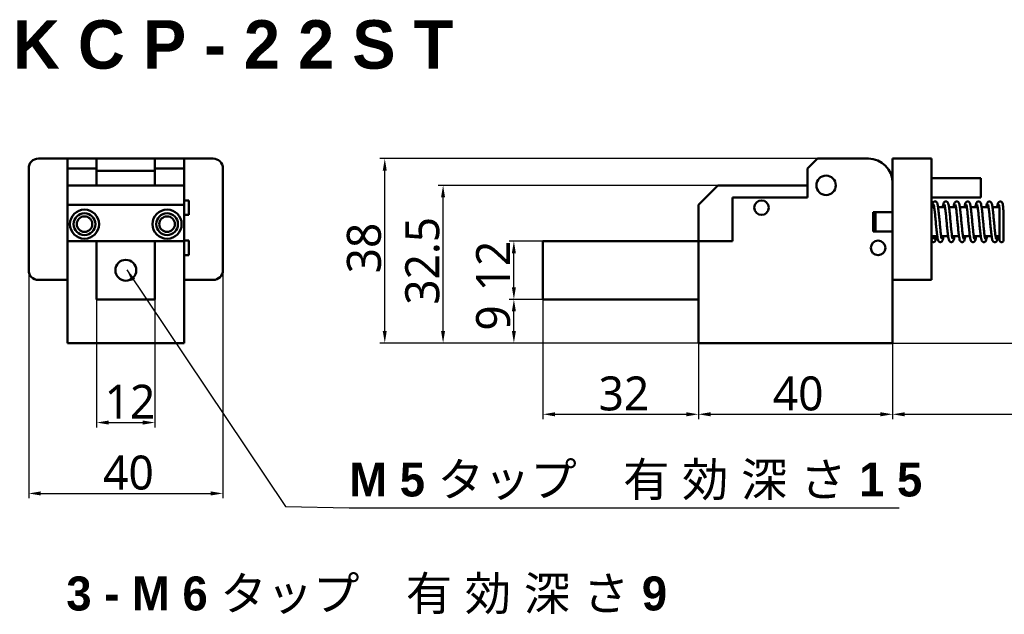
# Model space of a CAD drawing. Header units: millimetres. Extents: x 9 to 400, y 8 to 282.
# Tile 3 of 22: x 39 to 241, y 159 to 282. Entities that reach past the tile are written whole.
import ezdxf

# ---------------------------------------------------------------- set-up
doc = ezdxf.new("R2010")
doc.units = ezdxf.units.MM
for name, color, linetype, lineweight in [('Dimension (ISO)', 7, 'Continuous', 25), ('Symbol (ISO)', 7, 'Continuous', 25), ('Visible (ISO)', 7, 'Continuous', 50)]:
    doc.layers.add(name, color=color, linetype=linetype, lineweight=lineweight)
doc.styles.add('Note Text (JIS)', font='Yu Gothic.ttf')
doc.dimstyles.new('Default (JIS)', dxfattribs={"dimtxt": 7, "dimasz": 2.5, "dimexe": 1, "dimexo": 0, "dimgap": 0.8, "dimtad": 1, "dimrnd": 1e-08, "dimdsep": 46, "dimtxsty": 'Note Text (JIS)', "dimcen": 0.09, "dimdle": 10, "dimclrd": 256, "dimclre": 256, "dimclrt": 256, "dimadec": 0, "dimazin": 2, "dimtfac": 0.714286, "dimtmove": 0, "dimatfit": 3, "dimfxl": 1, "dimtolj": 1, "dimtzin": 0, "dimlwd": -1, "dimlwe": -1, "dimarcsym": 0})
doc.dimstyles.new('Default (JIS)$7', dxfattribs={"dimtxt": 7, "dimasz": 2.5, "dimexe": 1, "dimexo": 0, "dimgap": 0.8, "dimtad": 1, "dimrnd": 1e-08, "dimdsep": 46, "dimtxsty": 'Note Text (JIS)', "dimcen": 0.09, "dimdle": 10, "dimclrd": 256, "dimclre": 256, "dimclrt": 256, "dimadec": 0, "dimazin": 2, "dimtfac": 0.714286, "dimtmove": 0, "dimatfit": 3, "dimfxl": 1, "dimtolj": 1, "dimtzin": 0, "dimlwd": -1, "dimlwe": -1, "dimarcsym": 0})

# ---------------------------------------------------------------- blocks, each defined once
blk = doc.blocks.new('*D3')
at = {"layer": 'Defpoints', "color": 0}
for p in [(140.5, 224.18), (146.49, 224.18), (178.49, 215.18)]:
    blk.add_point(p, dxfattribs=at)
at = {"layer": 'Dimension (ISO)'}
for p, q in [((146.49, 224.18), (139.5, 224.18)), ((140.5, 217.68), (140.5, 221.68)), ((178.49, 215.18), (139.5, 215.18))]:
    blk.add_line(p, q, dxfattribs=at)
for points in [[(140.08, 221.68), (140.91, 221.68), (140.5, 224.18)], [(140.08, 217.68), (140.91, 217.68), (140.5, 215.18)]]:
    blk.add_solid(points, dxfattribs=at)
at = {"layer": 'Dimension (ISO)', "insert": (132.7, 217.74), "char_height": 7, "attachment_point": 1, "rotation": 90, "style": 'Note Text (JIS)'}
blk.add_mtext('\\A1;9', dxfattribs=at)
blk = doc.blocks.new('*D4')
at = {"layer": 'Defpoints', "color": 0}
for p in [(146.49, 224.18), (178.49, 215.18), (178.49, 200.49)]:
    blk.add_point(p, dxfattribs=at)
at = {"layer": 'Dimension (ISO)'}
for p, q in [((146.49, 224.18), (146.49, 199.49)), ((178.49, 215.18), (178.49, 199.49)), ((148.99, 200.49), (175.99, 200.49))]:
    blk.add_line(p, q, dxfattribs=at)
for points in [[(148.99, 200.91), (148.99, 200.07), (146.49, 200.49)], [(175.99, 200.91), (175.99, 200.07), (178.49, 200.49)]]:
    blk.add_solid(points, dxfattribs=at)
at = {"layer": 'Dimension (ISO)', "insert": (157.94, 208.29), "char_height": 7, "attachment_point": 1, "style": 'Note Text (JIS)'}
blk.add_mtext('\\A1;32', dxfattribs=at)
blk = doc.blocks.new('*D5')
at = {"layer": 'Defpoints', "color": 0}
for p in [(178.49, 215.18), (218.49, 215.18), (218.49, 200.49)]:
    blk.add_point(p, dxfattribs=at)
at = {"layer": 'Dimension (ISO)'}
for p, q in [((178.49, 215.18), (178.49, 199.49)), ((218.49, 215.18), (218.49, 199.49)), ((180.99, 200.49), (215.99, 200.49))]:
    blk.add_line(p, q, dxfattribs=at)
for points in [[(180.99, 200.91), (180.99, 200.07), (178.49, 200.49)], [(215.99, 200.91), (215.99, 200.07), (218.49, 200.49)]]:
    blk.add_solid(points, dxfattribs=at)
at = {"layer": 'Dimension (ISO)', "insert": (193.83, 208.29), "char_height": 7, "attachment_point": 1, "style": 'Note Text (JIS)'}
blk.add_mtext('\\A1;40', dxfattribs=at)
blk = doc.blocks.new('*D6')
at = {"layer": 'Defpoints', "color": 0}
for p in [(291.74, 237.03), (218.49, 215.18), (291.74, 200.49)]:
    blk.add_point(p, dxfattribs=at)
at = {"layer": 'Dimension (ISO)'}
for p, q in [((291.74, 237.03), (291.74, 199.49)), ((218.49, 215.18), (218.49, 199.49)), ((220.99, 200.49), (289.24, 200.49))]:
    blk.add_line(p, q, dxfattribs=at)
for points in [[(220.99, 200.91), (220.99, 200.07), (218.49, 200.49)], [(289.24, 200.91), (289.24, 200.07), (291.74, 200.49)]]:
    blk.add_solid(points, dxfattribs=at)
at = {"layer": 'Dimension (ISO)', "insert": (245.55, 210.32), "char_height": 7, "attachment_point": 1, "style": 'Note Text (JIS)'}
blk.add_mtext('\\A1; \\f游ゴシック|b0|i0;\\H7.0000;(73)', dxfattribs=at)
blk = doc.blocks.new('*D10')
at = {"layer": 'Defpoints', "color": 0}
for p in [(140.5, 236.18), (146.49, 236.18), (146.49, 224.18)]:
    blk.add_point(p, dxfattribs=at)
at = {"layer": 'Dimension (ISO)'}
for p, q in [((146.49, 236.18), (139.5, 236.18)), ((140.5, 226.68), (140.5, 233.68)), ((146.49, 224.18), (139.5, 224.18))]:
    blk.add_line(p, q, dxfattribs=at)
for points in [[(140.08, 233.68), (140.91, 233.68), (140.5, 236.18)], [(140.08, 226.68), (140.91, 226.68), (140.5, 224.18)]]:
    blk.add_solid(points, dxfattribs=at)
at = {"layer": 'Dimension (ISO)', "insert": (132.7, 225.83), "char_height": 7, "attachment_point": 1, "rotation": 90, "style": 'Note Text (JIS)'}
blk.add_mtext('\\A1;12', dxfattribs=at)
blk = doc.blocks.new('*D11')
at = {"layer": 'Defpoints', "color": 0}
for p in [(113.91, 253.18), (202.99, 253.18), (178.49, 215.18)]:
    blk.add_point(p, dxfattribs=at)
at = {"layer": 'Dimension (ISO)'}
for p, q in [((202.99, 253.18), (112.91, 253.18)), ((113.91, 217.68), (113.91, 250.68)), ((178.49, 215.18), (112.91, 215.18))]:
    blk.add_line(p, q, dxfattribs=at)
for points in [[(113.49, 250.68), (114.32, 250.68), (113.91, 253.18)], [(113.49, 217.68), (114.32, 217.68), (113.91, 215.18)]]:
    blk.add_solid(points, dxfattribs=at)
at = {"layer": 'Dimension (ISO)', "insert": (106.11, 229.54), "char_height": 7, "attachment_point": 1, "rotation": 90, "style": 'Note Text (JIS)'}
blk.add_mtext('\\A1;38', dxfattribs=at)
blk = doc.blocks.new('*D12')
at = {"layer": 'Defpoints', "color": 0}
for p in [(125.92, 247.68), (182.49, 247.68), (178.49, 215.18)]:
    blk.add_point(p, dxfattribs=at)
at = {"layer": 'Dimension (ISO)'}
for p, q in [((182.49, 247.68), (124.92, 247.68)), ((125.92, 217.68), (125.92, 245.18)), ((178.49, 215.18), (124.92, 215.18))]:
    blk.add_line(p, q, dxfattribs=at)
for points in [[(125.5, 245.18), (126.33, 245.18), (125.92, 247.68)], [(125.5, 217.68), (126.33, 217.68), (125.92, 215.18)]]:
    blk.add_solid(points, dxfattribs=at)
at = {"layer": 'Dimension (ISO)', "insert": (118.12, 223.08), "char_height": 7, "attachment_point": 1, "rotation": 90, "style": 'Note Text (JIS)'}
blk.add_mtext('\\A1;32.5', dxfattribs=at)
blk = doc.blocks.new('*D17')
at = {"layer": 'Defpoints', "color": 0}
for p in [(40.58, 230.18), (80.58, 230.18), (80.58, 184.18)]:
    blk.add_point(p, dxfattribs=at)
at = {"layer": 'Dimension (ISO)'}
for p, q in [((40.58, 230.18), (40.58, 183.18)), ((80.58, 230.18), (80.58, 183.18)), ((43.08, 184.18), (78.08, 184.18))]:
    blk.add_line(p, q, dxfattribs=at)
for points in [[(43.08, 184.6), (43.08, 183.76), (40.58, 184.18)], [(78.08, 184.6), (78.08, 183.76), (80.58, 184.18)]]:
    blk.add_solid(points, dxfattribs=at)
at = {"layer": 'Dimension (ISO)', "insert": (55.92, 191.98), "char_height": 7, "attachment_point": 1, "style": 'Note Text (JIS)'}
blk.add_mtext('\\A1;40', dxfattribs=at)
blk = doc.blocks.new('*D18')
at = {"layer": 'Defpoints', "color": 0}
for p in [(54.58, 224.18), (66.58, 224.18), (66.58, 198.79)]:
    blk.add_point(p, dxfattribs=at)
at = {"layer": 'Dimension (ISO)'}
for p, q in [((54.58, 224.18), (54.58, 197.79)), ((66.58, 224.18), (66.58, 197.79)), ((57.08, 198.79), (64.08, 198.79))]:
    blk.add_line(p, q, dxfattribs=at)
for points in [[(57.08, 199.21), (57.08, 198.37), (54.58, 198.79)], [(64.08, 199.21), (64.08, 198.37), (66.58, 198.79)]]:
    blk.add_solid(points, dxfattribs=at)
at = {"layer": 'Dimension (ISO)', "insert": (56.23, 206.59), "char_height": 7, "attachment_point": 1, "style": 'Note Text (JIS)'}
blk.add_mtext('\\A1;12', dxfattribs=at)
blk = doc.blocks.new('*D19')
at = {"layer": 'Defpoints', "color": 0}
for p in [(285.39, 251.01), (313.39, 251.01), (218.49, 215.18)]:
    blk.add_point(p, dxfattribs=at)
at = {"layer": 'Dimension (ISO)'}
for p, q in [((285.39, 251.01), (314.39, 251.01)), ((313.39, 217.68), (313.39, 248.51)), ((218.49, 215.18), (314.39, 215.18))]:
    blk.add_line(p, q, dxfattribs=at)
for points in [[(312.98, 248.51), (313.81, 248.51), (313.39, 251.01)], [(312.98, 217.68), (313.81, 217.68), (313.39, 215.18)]]:
    blk.add_solid(points, dxfattribs=at)
at = {"layer": 'Dimension (ISO)', "insert": (303.56, 223.53), "char_height": 7, "attachment_point": 1, "rotation": 90, "style": 'Note Text (JIS)'}
blk.add_mtext('\\A1; \\f游ゴシック|b0|i0;\\H7.0000;(36)', dxfattribs=at)

msp = doc.modelspace()

# ---------------------------------------------------------------- linework, layer by layer
at = {"layer": 'Visible (ISO)'}
for p, q in [((48.58, 253.18), (42.58, 253.18)), ((54.58, 253.18), (48.58, 253.18)), ((48.58, 253.18), (48.58, 251.18)), ((54.58, 251.18), (54.58, 253.18)), ((66.58, 253.18), (54.58, 253.18)), ((66.58, 253.18), (66.58, 251.18)), ((72.58, 253.18), (66.58, 253.18)), ((72.58, 251.18), (72.58, 253.18)), ((78.58, 253.18), (72.58, 253.18)), ((200.99, 251.18), (202.99, 253.18)), ((202.99, 253.18), (213.49, 253.18)), ((218.49, 251.18), (218.49, 253.18)), ((226.49, 253.18), (218.49, 253.18)), ((226.49, 253.18), (226.49, 251.18)), ((40.58, 230.18), (40.58, 251.18)), ((48.58, 251.18), (54.58, 251.18)), ((48.58, 247.68), (48.58, 251.18)), ((54.58, 251.18), (54.58, 247.68)), ((66.58, 250.68), (54.58, 250.68)), ((66.58, 247.68), (66.58, 251.18)), ((66.58, 251.18), (72.58, 251.18)), ((72.58, 251.18), (72.58, 247.68)), ((80.58, 251.18), (80.58, 230.18)), ((200.99, 251.18), (200.99, 245.18)), ((218.49, 251.18), (218.49, 230.18)), ((226.49, 251.18), (226.49, 230.18)), ((72.58, 247.68), (48.58, 247.68)), ((48.58, 247.68), (48.58, 243.68)), ((72.58, 243.68), (72.58, 247.68)), ((178.49, 243.68), (182.49, 247.68)), ((182.49, 247.68), (200.99, 247.68)), ((200.99, 247.68), (200.99, 245.18)), ((218.49, 249.18), (218.389, 249.18)), ((236.683, 249.18), (226.49, 249.18)), ((236.683, 245.18), (236.683, 249.18)), ((48.58, 243.68), (72.58, 243.68)), ((48.58, 243.68), (48.58, 236.18)), ((72.58, 244.58), (73.58, 244.58)), ((72.58, 236.18), (72.58, 243.68)), ((73.58, 244.58), (73.58, 241.58)), ((178.49, 236.18), (178.49, 243.68)), ((185.49, 245.18), (185.49, 236.18)), ((200.99, 245.18), (185.49, 245.18)), ((185.49, 245.18), (185.49, 236.18)), ((200.99, 245.18), (185.49, 245.18)), ((236.683, 245.18), (226.49, 245.18)), ((72.58, 241.58), (73.58, 241.58)), ((214.49, 238.18), (214.49, 242.18)), ((214.49, 242.18), (218.49, 242.18)), ((214.49, 241.68), (214.99, 242.18)), ((214.99, 242.18), (214.99, 238.18)), ((226.49, 243.18), (227.048, 243.18)), ((227.857, 243.18), (229.287, 243.18)), ((230.096, 243.18), (231.526, 243.18)), ((232.336, 243.18), (233.766, 243.18)), ((234.575, 243.18), (236.005, 243.18)), ((236.814, 243.18), (238.244, 243.18)), ((239.053, 243.18), (240.455, 243.18)), ((241.258, 243.18), (241.49, 243.18)), ((214.49, 238.68), (214.99, 238.18)), ((218.49, 238.18), (214.49, 238.18)), ((54.58, 236.18), (48.58, 236.18)), ((48.58, 215.18), (48.58, 236.18)), ((48.58, 236.18), (54.58, 236.18)), ((54.58, 236.18), (66.58, 236.18)), ((54.58, 236.18), (54.58, 224.18)), ((72.58, 236.18), (66.58, 236.18)), ((66.58, 236.18), (72.58, 236.18)), ((66.58, 224.18), (66.58, 236.18)), ((72.58, 236.28), (73.58, 236.28)), ((72.58, 215.18), (72.58, 236.18)), ((73.58, 236.28), (73.58, 233.28)), ((146.491, 236.18), (178.49, 236.18)), ((146.491, 224.18), (146.491, 236.18)), ((185.49, 236.18), (178.49, 236.18)), ((178.49, 215.18), (178.49, 236.18)), ((185.49, 236.18), (178.49, 236.18)), ((226.49, 237.18), (227.684, 237.18)), ((228.493, 237.18), (229.923, 237.18)), ((230.732, 237.18), (232.162, 237.18)), ((232.971, 237.18), (234.401, 237.18)), ((235.211, 237.18), (236.641, 237.18)), ((237.45, 237.18), (238.88, 237.18)), ((239.689, 237.18), (240.523, 237.18)), ((241.323, 237.18), (241.49, 237.18)), ((72.58, 233.28), (73.58, 233.28)), ((218.49, 228.18), (218.49, 230.18)), ((226.49, 230.18), (226.49, 228.18)), ((42.58, 228.18), (48.58, 228.18)), ((72.58, 228.18), (78.58, 228.18)), ((218.49, 228.18), (218.49, 215.18)), ((218.49, 228.18), (226.49, 228.18)), ((218.491, 228.18), (218.491, 224.18)), ((54.58, 224.18), (66.58, 224.18)), ((178.49, 224.18), (146.491, 224.18)), ((218.491, 224.18), (218.49, 224.18)), ((48.58, 215.18), (72.58, 215.18)), ((218.49, 215.18), (178.49, 215.18))]:
    msp.add_line(p, q, dxfattribs=at)
for centre, radius in [((204.79, 247.68), 2), ((191.49, 243.08), 1.5), ((52.08, 239.68), 3), ((52.08, 239.68), 2.25), ((69.08, 239.68), 3), ((69.08, 239.68), 2.25), ((52.08, 239.68), 1.6), ((69.08, 239.68), 1.6), ((215.49, 234.78), 1.5), ((60.58, 230.18), 2.15)]:
    msp.add_circle(centre, radius, dxfattribs=at)
for centre, radius, start, end in [((42.58, 251.18), 2, 90, 180), ((78.58, 251.18), 2, 0, 90), ((213.49, 248.18), 5, 0, 90), ((42.58, 230.18), 2, 180, 270), ((78.58, 230.18), 2, 270, 0)]:
    msp.add_arc(centre, radius, start, end, dxfattribs=at)
for points, knots in [([(226.612, 243.18), (226.637, 243.454), (226.668, 243.677), (226.734, 243.95), (226.759, 244.033), (226.833, 244.167), (226.861, 244.21), (226.936, 244.285), (226.977, 244.316), (227.055, 244.354), (227.086, 244.365), (227.178, 244.386), (227.24, 244.388), (227.355, 244.367), (227.408, 244.344), (227.497, 244.289), (227.532, 244.255), (227.592, 244.186), (227.614, 244.15), (227.67, 244.047), (227.692, 243.983), (227.771, 243.72), (227.817, 243.463), (227.911, 242.801), (227.959, 242.388), (228.044, 241.556), (228.084, 241.138), (228.161, 240.302), (228.2, 239.873), (228.276, 239.06), (228.314, 238.664), (228.389, 237.957), (228.427, 237.635), (228.501, 237.114), (228.538, 236.902), (228.585, 236.708), (228.599, 236.662), (228.61, 236.632), (228.613, 236.628), (228.613, 236.628)], [0.9877134, 0.9877134, 0.9877134, 0.9877134, 1.1157841, 1.1157841, 1.1894054, 1.1894054, 1.2210115, 1.2210115, 1.2441342, 1.2441342, 1.2575465, 1.2575465, 1.280653, 1.280653, 1.3032911, 1.3032911, 1.3270243, 1.3270243, 1.3553128, 1.3553128, 1.4115959, 1.4115959, 1.5625636, 1.5625636, 1.7148368, 1.7148368, 1.8430109, 1.8430109, 1.9687562, 1.9687562, 2.0930426, 2.0930426, 2.2159224, 2.2159224, 2.3360954, 2.3360954, 2.3901249, 2.3901249, 2.4109186, 2.4109186, 2.4109186, 2.4109186]), ([(228.963, 237.18), (228.94, 237.022), (228.916, 236.881), (228.846, 236.534), (228.82, 236.384), (228.694, 236.179), (228.665, 236.139), (228.59, 236.072), (228.552, 236.044), (228.451, 235.997), (228.382, 235.981), (228.256, 235.983), (228.197, 235.997), (228.098, 236.04), (228.057, 236.068), (227.987, 236.132), (227.959, 236.167), (227.904, 236.251), (227.883, 236.298), (227.816, 236.467), (227.784, 236.602), (227.722, 236.927), (227.693, 237.105), (227.622, 237.621), (227.579, 238.001), (227.497, 238.793), (227.458, 239.212), (227.38, 240.048), (227.342, 240.477), (227.266, 241.291), (227.227, 241.687), (227.152, 242.396), (227.114, 242.719), (227.041, 243.244), (227.003, 243.458), (226.956, 243.654), (226.942, 243.701), (226.93, 243.733), (226.927, 243.739), (226.927, 243.739)], [14.3787628, 14.3787628, 14.3787628, 14.3787628, 14.4524168, 14.4524168, 14.5871979, 14.5871979, 14.6172021, 14.6172021, 14.6378666, 14.6378666, 14.6641542, 14.6641542, 14.6867082, 14.6867082, 14.7088554, 14.7088554, 14.7343668, 14.7343668, 14.7743229, 14.7743229, 14.8771849, 14.8771849, 14.9670735, 14.9670735, 15.1063122, 15.1063122, 15.2348006, 15.2348006, 15.3605458, 15.3605458, 15.4848541, 15.4848541, 15.6077683, 15.6077683, 15.7280106, 15.7280106, 15.782185, 15.782185, 15.80429, 15.80429, 15.80429, 15.80429]), ([(228.816, 243.18), (228.838, 243.324), (228.86, 243.455), (228.926, 243.798), (228.956, 243.952), (229.069, 244.157), (229.098, 244.202), (229.177, 244.28), (229.22, 244.313), (229.302, 244.351), (229.334, 244.363), (229.425, 244.382), (229.487, 244.383), (229.601, 244.359), (229.654, 244.336), (229.742, 244.28), (229.777, 244.246), (229.835, 244.176), (229.857, 244.14), (229.913, 244.035), (229.936, 243.968), (230.016, 243.694), (230.062, 243.427), (230.157, 242.75), (230.203, 242.338), (230.288, 241.509), (230.328, 241.09), (230.405, 240.253), (230.444, 239.825), (230.52, 239.014), (230.558, 238.62), (230.633, 237.918), (230.671, 237.599), (230.745, 237.086), (230.782, 236.878), (230.828, 236.692), (230.842, 236.65), (230.851, 236.626), (230.853, 236.623), (230.853, 236.623)], [3.4341682, 3.4341682, 3.4341682, 3.4341682, 3.5013053, 3.5013053, 3.6351695, 3.6351695, 3.6689619, 3.6689619, 3.6935416, 3.6935416, 3.7069355, 3.7069355, 3.7299528, 3.7299528, 3.7526851, 3.7526851, 3.7764707, 3.7764707, 3.8050561, 3.8050561, 3.8636663, 3.8636663, 4.0176995, 4.0176995, 4.1677066, 4.1677066, 4.2957594, 4.2957594, 4.4214787, 4.4214787, 4.5457387, 4.5457387, 4.6685478, 4.6685478, 4.7885373, 4.7885373, 4.8421344, 4.8421344, 4.8592937, 4.8592937, 4.8592937, 4.8592937]), ([(231.204, 237.18), (231.18, 237.02), (231.156, 236.877), (231.086, 236.529), (231.06, 236.379), (230.934, 236.175), (230.905, 236.135), (230.83, 236.067), (230.792, 236.039), (230.691, 235.992), (230.622, 235.976), (230.496, 235.978), (230.437, 235.992), (230.338, 236.035), (230.297, 236.064), (230.227, 236.127), (230.199, 236.162), (230.144, 236.246), (230.123, 236.293), (230.056, 236.462), (230.024, 236.597), (229.962, 236.922), (229.933, 237.1), (229.862, 237.616), (229.819, 237.996), (229.737, 238.788), (229.698, 239.207), (229.62, 240.043), (229.582, 240.472), (229.506, 241.286), (229.467, 241.683), (229.392, 242.391), (229.354, 242.715), (229.281, 243.239), (229.243, 243.453), (229.196, 243.65), (229.182, 243.696), (229.17, 243.728), (229.167, 243.734), (229.167, 243.734)], [11.928953, 11.928953, 11.928953, 11.928953, 12.0033739, 12.0033739, 12.1381551, 12.1381551, 12.168159, 12.168159, 12.1888233, 12.1888233, 12.215111, 12.215111, 12.237665, 12.237665, 12.2598122, 12.2598122, 12.2853237, 12.2853237, 12.3252799, 12.3252799, 12.4281427, 12.4281427, 12.5180308, 12.5180308, 12.65727, 12.65727, 12.7857582, 12.7857582, 12.9115031, 12.9115031, 13.0358125, 13.0358125, 13.1587254, 13.1587254, 13.2789666, 13.2789666, 13.3331477, 13.3331477, 13.3552375, 13.3552375, 13.3552375, 13.3552375]), ([(231.057, 243.18), (231.079, 243.323), (231.1, 243.453), (231.167, 243.795), (231.197, 243.949), (231.31, 244.154), (231.339, 244.199), (231.418, 244.276), (231.46, 244.309), (231.541, 244.346), (231.573, 244.358), (231.664, 244.377), (231.727, 244.378), (231.841, 244.355), (231.893, 244.332), (231.981, 244.275), (232.016, 244.241), (232.075, 244.172), (232.097, 244.136), (232.153, 244.03), (232.175, 243.964), (232.255, 243.691), (232.302, 243.424), (232.396, 242.748), (232.443, 242.336), (232.528, 241.506), (232.568, 241.087), (232.645, 240.251), (232.683, 239.823), (232.759, 239.011), (232.798, 238.617), (232.873, 237.915), (232.911, 237.596), (232.984, 237.082), (233.022, 236.874), (233.068, 236.688), (233.081, 236.645), (233.091, 236.621), (233.093, 236.618), (233.093, 236.618)], [5.8833174, 5.8833174, 5.8833174, 5.8833174, 5.950174, 5.950174, 6.0840916, 6.0840916, 6.1175546, 6.1175546, 6.1418935, 6.1418935, 6.1552724, 6.1552724, 6.1782895, 6.1782895, 6.201017, 6.201017, 6.2247956, 6.2247956, 6.2533597, 6.2533597, 6.3118273, 6.3118273, 6.465678, 6.465678, 6.615816, 6.615816, 6.743876, 6.743876, 6.8695965, 6.8695965, 6.9938582, 6.9938582, 7.1166714, 7.1166714, 7.2366723, 7.2366723, 7.2902973, 7.2902973, 7.3076783, 7.3076783, 7.3076783, 7.3076783]), ([(233.445, 237.18), (233.421, 237.017), (233.396, 236.872), (233.326, 236.522), (233.3, 236.373), (233.173, 236.168), (233.144, 236.129), (233.07, 236.061), (233.032, 236.034), (232.931, 235.987), (232.862, 235.971), (232.736, 235.973), (232.677, 235.987), (232.578, 236.03), (232.537, 236.059), (232.467, 236.122), (232.439, 236.157), (232.384, 236.241), (232.362, 236.288), (232.296, 236.457), (232.264, 236.592), (232.202, 236.917), (232.173, 237.095), (232.102, 237.612), (232.059, 237.991), (231.977, 238.784), (231.938, 239.202), (231.86, 240.038), (231.822, 240.467), (231.746, 241.281), (231.707, 241.678), (231.632, 242.387), (231.594, 242.71), (231.521, 243.234), (231.483, 243.448), (231.436, 243.645), (231.422, 243.691), (231.41, 243.723), (231.407, 243.729), (231.407, 243.729)], [9.4791448, 9.4791448, 9.4791448, 9.4791448, 9.5546689, 9.5546689, 9.6894926, 9.6894926, 9.7192783, 9.7192783, 9.7397858, 9.7397858, 9.7660691, 9.7660691, 9.7886237, 9.7886237, 9.8107708, 9.8107708, 9.8362831, 9.8362831, 9.8762411, 9.8762411, 9.9791144, 9.9791144, 10.0690005, 10.0690005, 10.2082372, 10.2082372, 10.3367251, 10.3367251, 10.4624699, 10.4624699, 10.5867792, 10.5867792, 10.709692, 10.709692, 10.8299328, 10.8299328, 10.8841129, 10.8841129, 10.9061941, 10.9061941, 10.9061941, 10.9061941]), ([(233.298, 243.18), (233.319, 243.321), (233.341, 243.449), (233.407, 243.79), (233.437, 243.944), (233.55, 244.149), (233.579, 244.194), (233.658, 244.271), (233.7, 244.304), (233.781, 244.342), (233.813, 244.353), (233.905, 244.372), (233.967, 244.373), (234.081, 244.35), (234.134, 244.326), (234.222, 244.27), (234.257, 244.236), (234.315, 244.166), (234.337, 244.13), (234.393, 244.024), (234.416, 243.957), (234.496, 243.684), (234.542, 243.417), (234.637, 242.74), (234.683, 242.33), (234.768, 241.501), (234.808, 241.082), (234.885, 240.245), (234.924, 239.816), (235, 239.004), (235.038, 238.609), (235.113, 237.907), (235.151, 237.588), (235.225, 237.074), (235.262, 236.867), (235.308, 236.682), (235.322, 236.639), (235.331, 236.616), (235.333, 236.613), (235.333, 236.613)], [8.3324706, 8.3324706, 8.3324706, 8.3324706, 8.3985252, 8.3985252, 8.5324482, 8.5324482, 8.5659293, 8.5659293, 8.5903077, 8.5903077, 8.6037016, 8.6037016, 8.6267418, 8.6267418, 8.6494966, 8.6494966, 8.6733034, 8.6733034, 8.7019131, 8.7019131, 8.7606035, 8.7606035, 8.9144418, 8.9144418, 9.064237, 9.064237, 9.1923402, 9.1923402, 9.3181936, 9.3181936, 9.4425979, 9.4425979, 9.565503, 9.565503, 9.6856197, 9.6856197, 9.7392334, 9.7392334, 9.7559127, 9.7559127, 9.7559127, 9.7559127]), ([(235.686, 237.18), (235.661, 237.016), (235.636, 236.87), (235.566, 236.519), (235.54, 236.369), (235.414, 236.164), (235.385, 236.125), (235.31, 236.057), (235.272, 236.029), (235.171, 235.982), (235.102, 235.966), (234.975, 235.968), (234.916, 235.982), (234.817, 236.025), (234.776, 236.054), (234.706, 236.118), (234.678, 236.153), (234.623, 236.238), (234.602, 236.285), (234.535, 236.456), (234.503, 236.593), (234.44, 236.92), (234.412, 237.099), (234.341, 237.616), (234.298, 237.994), (234.217, 238.785), (234.177, 239.203), (234.1, 240.039), (234.061, 240.468), (233.985, 241.283), (233.947, 241.68), (233.871, 242.389), (233.833, 242.711), (233.76, 243.235), (233.722, 243.447), (233.675, 243.643), (233.661, 243.688), (233.65, 243.719), (233.647, 243.724), (233.647, 243.724)], [7.0293647, 7.0293647, 7.0293647, 7.0293647, 7.105315, 7.105315, 7.240135, 7.240135, 7.2701233, 7.2701233, 7.290825, 7.290825, 7.3171861, 7.3171861, 7.3397987, 7.3397987, 7.3619952, 7.3619952, 7.3876233, 7.3876233, 7.4277957, 7.4277957, 7.5316187, 7.5316187, 7.6213169, 7.6213169, 7.7599034, 7.7599034, 7.8882014, 7.8882014, 8.0141074, 8.0141074, 8.13859, 8.13859, 8.2615555, 8.2615555, 8.3819542, 8.3819542, 8.4360524, 8.4360524, 8.4571054, 8.4571054, 8.4571054, 8.4571054]), ([(235.539, 243.18), (235.56, 243.321), (235.581, 243.449), (235.648, 243.789), (235.677, 243.942), (235.792, 244.147), (235.821, 244.191), (235.899, 244.267), (235.941, 244.299), (236.05, 244.35), (236.123, 244.367), (236.248, 244.363), (236.303, 244.349), (236.402, 244.307), (236.446, 244.276), (236.517, 244.211), (236.543, 244.176), (236.596, 244.095), (236.617, 244.049), (236.686, 243.874), (236.719, 243.73), (236.783, 243.39), (236.811, 243.21), (236.882, 242.691), (236.925, 242.31), (237.006, 241.516), (237.046, 241.096), (237.123, 240.259), (237.162, 239.831), (237.238, 239.019), (237.276, 238.624), (237.351, 237.92), (237.389, 237.599), (237.463, 237.082), (237.5, 236.872), (237.546, 236.683), (237.56, 236.639), (237.571, 236.612), (237.573, 236.608), (237.573, 236.608)], [10.7815898, 10.7815898, 10.7815898, 10.7815898, 10.8477009, 10.8477009, 10.9817038, 10.9817038, 11.0146292, 11.0146292, 11.0385857, 11.0385857, 11.0656194, 11.0656194, 11.0871622, 11.0871622, 11.1101577, 11.1101577, 11.1357958, 11.1357958, 11.1746612, 11.1746612, 11.2832575, 11.2832575, 11.3723917, 11.3723917, 11.5109189, 11.5109189, 11.6393269, 11.6393269, 11.7650464, 11.7650464, 11.8893202, 11.8893202, 12.0121626, 12.0121626, 12.132241, 12.132241, 12.186045, 12.186045, 12.204959, 12.204959, 12.204959, 12.204959]), ([(237.926, 237.18), (237.902, 237.017), (237.877, 236.871), (237.808, 236.52), (237.781, 236.369), (237.657, 236.164), (237.628, 236.123), (237.553, 236.054), (237.513, 236.025), (237.411, 235.977), (237.342, 235.961), (237.216, 235.963), (237.156, 235.977), (237.058, 236.02), (237.016, 236.049), (236.947, 236.112), (236.919, 236.147), (236.864, 236.231), (236.842, 236.278), (236.776, 236.448), (236.744, 236.583), (236.682, 236.908), (236.653, 237.086), (236.582, 237.602), (236.539, 237.982), (236.457, 238.774), (236.418, 239.193), (236.34, 240.029), (236.302, 240.458), (236.226, 241.272), (236.187, 241.668), (236.112, 242.377), (236.074, 242.7), (236.001, 243.225), (235.963, 243.438), (235.916, 243.635), (235.902, 243.681), (235.89, 243.713), (235.887, 243.719), (235.887, 243.719)], [4.5795618, 4.5795618, 4.5795618, 4.5795618, 4.6549518, 4.6549518, 4.7895673, 4.7895673, 4.8204302, 4.8204302, 4.8417204, 4.8417204, 4.8680223, 4.8680223, 4.890575, 4.890575, 4.9127223, 4.9127223, 4.9382394, 4.9382394, 4.9782094, 4.9782094, 5.0811483, 5.0811483, 5.1710211, 5.1710211, 5.3102423, 5.3102423, 5.4387286, 5.4387286, 5.564473, 5.564473, 5.6887818, 5.6887818, 5.8116936, 5.8116936, 5.9319316, 5.9319316, 5.9861058, 5.9861058, 6.0081343, 6.0081343, 6.0081343, 6.0081343]), ([(237.779, 243.18), (237.8, 243.317), (237.821, 243.441), (237.887, 243.779), (237.916, 243.933), (238.03, 244.138), (238.059, 244.183), (238.137, 244.261), (238.18, 244.294), (238.261, 244.332), (238.293, 244.343), (238.385, 244.362), (238.447, 244.363), (238.561, 244.34), (238.614, 244.317), (238.701, 244.26), (238.737, 244.226), (238.795, 244.157), (238.817, 244.121), (238.873, 244.015), (238.896, 243.948), (238.975, 243.675), (239.022, 243.408), (239.117, 242.732), (239.163, 242.32), (239.248, 241.49), (239.288, 241.071), (239.365, 240.235), (239.404, 239.807), (239.48, 238.995), (239.518, 238.601), (239.593, 237.899), (239.631, 237.58), (239.704, 237.067), (239.742, 236.859), (239.788, 236.673), (239.802, 236.63), (239.811, 236.606), (239.813, 236.603), (239.813, 236.603)], [13.2312924, 13.2312924, 13.2312924, 13.2312924, 13.2955911, 13.2955911, 13.4294818, 13.4294818, 13.463111, 13.463111, 13.4875707, 13.4875707, 13.5009573, 13.5009573, 13.5239745, 13.5239745, 13.5467043, 13.5467043, 13.5704864, 13.5704864, 13.5990611, 13.5990611, 13.6575993, 13.6575993, 13.8115405, 13.8115405, 13.9616135, 13.9616135, 14.0896699, 14.0896699, 14.2153899, 14.2153899, 14.3396507, 14.3396507, 14.4624619, 14.4624619, 14.5824572, 14.5824572, 14.6360683, 14.6360683, 14.6533395, 14.6533395, 14.6533395, 14.6533395]), ([(240.167, 237.18), (240.142, 237.012), (240.117, 236.862), (240.046, 236.509), (240.02, 236.36), (239.902, 236.167), (239.883, 236.141), (239.831, 236.081), (239.792, 236.046), (239.687, 235.985), (239.616, 235.961), (239.485, 235.955), (239.424, 235.965), (239.32, 236.003), (239.275, 236.03), (239.203, 236.09), (239.174, 236.124), (239.117, 236.203), (239.095, 236.247), (239.034, 236.389), (239.006, 236.491), (238.948, 236.754), (238.919, 236.917), (238.846, 237.408), (238.8, 237.786), (238.716, 238.574), (238.677, 238.988), (238.599, 239.82), (238.56, 240.249), (238.484, 241.072), (238.446, 241.476), (238.37, 242.208), (238.332, 242.546), (238.258, 243.106), (238.221, 243.339), (238.171, 243.573), (238.155, 243.632), (238.135, 243.697), (238.127, 243.714), (238.127, 243.714)], [2.1298018, 2.1298018, 2.1298018, 2.1298018, 2.2072451, 2.2072451, 2.3420219, 2.3420219, 2.3622368, 2.3622368, 2.3870275, 2.3870275, 2.415164, 2.415164, 2.4379967, 2.4379967, 2.4600696, 2.4600696, 2.4841601, 2.4841601, 2.5207874, 2.5207874, 2.6041747, 2.6041747, 2.6947686, 2.6947686, 2.8399704, 2.8399704, 2.9692068, 2.9692068, 3.0951265, 3.0951265, 3.2196285, 3.2196285, 3.3429034, 3.3429034, 3.4639663, 3.4639663, 3.5197541, 3.5197541, 3.5591323, 3.5591323, 3.5591323, 3.5591323]), ([(240.02, 243.18), (240.041, 243.316), (240.061, 243.438), (240.127, 243.775), (240.157, 243.929), (240.27, 244.134), (240.299, 244.179), (240.377, 244.256), (240.42, 244.289), (240.531, 244.341), (240.604, 244.357), (240.73, 244.353), (240.786, 244.339), (240.885, 244.295), (240.928, 244.265), (240.999, 244.198), (241.026, 244.163), (241.078, 244.08), (241.099, 244.033), (241.163, 243.859), (241.191, 243.719), (241.239, 243.389), (241.257, 243.212), (241.296, 242.694), (241.312, 242.311), (241.329, 241.512), (241.331, 241.092), (241.331, 240.253), (241.329, 239.822), (241.327, 239.007), (241.327, 238.611), (241.325, 237.897), (241.324, 237.57), (241.323, 237.027), (241.323, 236.803), (241.322, 236.487), (241.322, 236.39), (241.322, 236.359), (241.322, 236.356), (241.322, 236.354), (241.322, 236.354), (241.322, 236.353), (241.322, 236.353), (241.322, 236.353)], [15.6804497, 15.6804497, 15.6804497, 15.6804497, 15.7442031, 15.7442031, 15.8781174, 15.8781174, 15.9115925, 15.9115925, 15.9359925, 15.9359925, 15.9631615, 15.9631615, 15.9848663, 15.9848663, 16.0077874, 16.0077874, 16.0333836, 16.0333836, 16.0721018, 16.0721018, 16.1764209, 16.1764209, 16.2647641, 16.2647641, 16.404836, 16.404836, 16.5333042, 16.5333042, 16.6590184, 16.6590184, 16.7827022, 16.7827022, 16.9062199, 16.9062199, 17.0296809, 17.0296809, 17.1532127, 17.1532127, 17.1684684, 17.1684684, 17.1741884, 17.1741884, 17.178227, 17.178227, 17.178227, 17.178227]), ([(240.522, 236.355), (240.522, 236.355), (240.522, 236.355), (240.522, 236.355), (240.522, 236.355), (240.522, 236.355), (240.522, 236.356), (240.522, 236.36), (240.522, 236.366), (240.522, 236.403), (240.522, 236.459), (240.522, 236.669), (240.523, 236.866), (240.524, 237.363), (240.524, 237.668), (240.526, 238.348), (240.527, 238.731), (240.529, 239.524), (240.53, 239.944), (240.531, 240.766), (240.531, 241.179), (240.521, 241.937), (240.512, 242.293), (240.482, 242.898), (240.46, 243.158), (240.424, 243.444), (240.411, 243.522), (240.387, 243.638), (240.376, 243.68), (240.366, 243.71), (240.363, 243.715), (240.363, 243.715)], [0.0008767, 0.0008767, 0.0008767, 0.0008767, 0.001668, 0.001668, 0.0045986, 0.0045986, 0.0133908, 0.0133908, 0.0397809, 0.0397809, 0.119324, 0.119324, 0.2441308, 0.2441308, 0.3676508, 0.3676508, 0.4912556, 0.4912556, 0.6147258, 0.6147258, 0.7381886, 0.7381886, 0.8600002, 0.8600002, 0.9791088, 0.9791088, 1.0354061, 1.0354061, 1.086157, 1.086157, 1.1081209, 1.1081209, 1.1081209, 1.1081209]), ([(226.922, 236.785), (226.925, 236.785), (226.927, 236.785), (226.982, 236.784), (227.033, 236.772), (227.133, 236.729), (227.175, 236.698), (227.256, 236.615), (227.28, 236.566), (227.314, 236.48), (227.322, 236.428), (227.321, 236.327), (227.31, 236.276), (227.275, 236.193), (227.248, 236.145), (227.168, 236.067), (227.125, 236.036), (227.041, 236.001), (226.988, 235.985), (226.921, 235.985), (226.881, 235.985), (226.841, 235.991), (226.764, 236.015), (226.728, 236.032), (226.64, 236.093), (226.606, 236.137), (226.562, 236.205), (226.54, 236.253), (226.519, 236.359), (226.519, 236.412), (226.54, 236.519), (226.562, 236.567), (226.61, 236.639), (226.644, 236.68), (226.74, 236.745), (226.789, 236.766), (226.867, 236.782), (226.895, 236.785), (226.922, 236.785)], [-0.28874928, -0.28874928, -0.28874928, -0.28874928, -0.28789538, -0.28789538, -0.26820065, -0.26820065, -0.246027, -0.246027, -0.21305188, -0.21305188, -0.15836993, -0.15836993, -0.09681509, -0.09681509, -0.05229472, -0.05229472, -0.02009301, -0.02009301, 0, 0, 0, 0.01193292, 0.01193292, 0.02409566, 0.02409566, 0.04518463, 0.04518463, 0.07050868, 0.07050868, 0.09398097, 0.09398097, 0.12069777, 0.12069777, 0.14292386, 0.14292386, 0.16190019, 0.16190019, 0.17214956, 0.17214956, 0.17214956, 0.17214956]), ([(226.522, 236.385), (226.522, 236.385), (226.522, 236.385), (226.522, 236.386), (226.522, 236.386), (226.522, 236.387), (226.522, 236.389), (226.522, 236.399), (226.522, 236.415), (226.522, 236.508), (226.522, 236.648), (226.523, 236.945), (226.523, 237.056), (226.523, 237.18)], [0.0533269, 0.0533269, 0.0533269, 0.0533269, 0.05485114, 0.05485114, 0.05953545, 0.05953545, 0.07359042, 0.07359042, 0.11581079, 0.11581079, 0.24157611, 0.24157611, 0.3018593, 0.3018593, 0.3018593, 0.3018593]), ([(227.038, 236.002), (226.997, 235.99), (226.953, 235.984), (226.867, 235.987), (226.823, 235.995), (226.742, 236.025), (226.702, 236.047), (226.635, 236.102), (226.606, 236.135), (226.56, 236.208), (226.543, 236.249), (226.525, 236.322), (226.522, 236.353), (226.522, 236.384)], [0, 0, 0, 0, 0.01298849, 0.01298849, 0.02589713, 0.02589713, 0.039100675, 0.039100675, 0.051909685, 0.051909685, 0.064976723, 0.064976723, 0.074286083, 0.074286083, 0.074286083, 0.074286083]), ([(227.323, 237.18), (227.323, 237.069), (227.323, 236.968), (227.322, 236.676), (227.322, 236.53), (227.322, 236.414), (227.322, 236.392), (227.322, 236.385), (227.322, 236.385), (227.322, 236.384), (227.322, 236.384), (227.322, 236.384), (227.322, 236.384), (227.322, 236.384), (227.322, 236.384), (227.322, 236.384)], [16.83143341, 16.83143341, 16.83143341, 16.83143341, 16.88551921, 16.88551921, 17.00885849, 17.00885849, 17.07001344, 17.07001344, 17.07552836, 17.07552836, 17.07828738, 17.07828738, 17.07966747, 17.07966747, 17.08019989, 17.08019989, 17.08019989, 17.08019989]), ([(240.785, 235.978), (240.774, 235.982), (240.764, 235.986), (240.712, 236.01), (240.668, 236.039), (240.592, 236.122), (240.565, 236.167), (240.529, 236.262), (240.521, 236.309), (240.522, 236.355)], [0.013937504, 0.013937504, 0.013937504, 0.013937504, 0.017434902, 0.017434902, 0.031896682, 0.031896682, 0.045093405, 0.045093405, 0.05819304, 0.05819304, 0.05819304, 0.05819304]), ([(241.322, 236.352), (241.321, 236.343), (241.321, 236.334), (241.319, 236.305), (241.316, 236.284), (241.301, 236.221), (241.284, 236.18), (241.238, 236.106), (241.209, 236.072), (241.142, 236.017), (241.103, 235.995), (241.022, 235.965), (240.979, 235.956), (240.892, 235.953), (240.848, 235.959), (240.8, 235.973), (240.792, 235.976), (240.785, 235.978)], [0, 0, 0, 0, 0.002667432, 0.002667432, 0.008850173, 0.008850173, 0.021971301, 0.021971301, 0.035007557, 0.035007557, 0.047958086, 0.047958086, 0.060990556, 0.060990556, 0.073902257, 0.073902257, 0.076241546, 0.076241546, 0.076241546, 0.076241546])]:
    msp.add_open_spline(points, degree=3, knots=knots, dxfattribs=at)
msp.add_open_spline([(241.322, 236.353), (241.322, 236.353), (241.322, 236.352), (241.322, 236.352)], degree=3, dxfattribs=at)

# ---------------------------------------------------------------- texts
at = {"layer": 'Symbol (ISO)', "style": 'Note Text (JIS)'}
for s, insert, char_height, width, attachment_point in [('{\\f游ゴシック|b1|i0;\\H10.0000;K C P - 2 2 S T}', (37.353, 276.647), 10, 100.9049, 4), ('{\\f游ゴシック|b1|i0;\\H7.0000;M 5 タップ\u3000有 効 深 さ 1 5}', (106.592, 190.552), 7, 114.34279, 1), ('{\\f游ゴシック|b1|i0;\\H7.0000;3 - M 6 タップ\u3000有 効 深 さ 9}', (48.328, 167.064), 7, 120.79822, 1)]:
    msp.add_mtext(s, dxfattribs=dict(at, insert=insert, char_height=char_height, width=width, attachment_point=attachment_point))

# ---------------------------------------------------------------- dimensions: what is measured, and where the dimension line sits
at = {"layer": 'Dimension (ISO)'}
for base, p1, p2, angle, picture, middle in [((113.908, 253.18), (178.49, 215.18), (202.99, 253.18), 90, '*D11', (113.908, 234.18)), ((125.916, 247.68), (178.49, 215.18), (182.49, 247.68), 90, '*D12', (125.916, 231.43)), ((140.498, 236.18), (146.491, 224.18), (146.491, 236.18), 90, '*D10', (140.498, 230.18)), ((80.58, 184.18), (40.58, 230.18), (80.58, 230.18), 180, '*D17', (60.58, 184.18)), ((66.58, 198.788), (54.58, 224.18), (66.58, 224.18), 180, '*D18', (60.58, 198.788)), ((140.498, 224.18), (178.49, 215.18), (146.491, 224.18), 90, '*D3', (140.498, 219.68)), ((178.49, 200.49), (146.491, 224.18), (178.49, 215.18), 180, '*D4', (162.491, 200.49)), ((218.49, 200.49), (178.49, 215.18), (218.49, 215.18), 180, '*D5', (198.49, 200.49))]:
    dim = msp.add_linear_dim(base=base, p1=p1, p2=p2, angle=angle, dimstyle='Default (JIS)', override={"dimgap": 0.8, "dimdec": 2, "dimtol": 0, "dimlim": 0, "dimtp": 0, "dimtm": 0, "dimtdec": 2, "dimtofl": 0, "dimatfit": 1}, dxfattribs=at)
    dim.commit()
    dim.dimension.update_dxf_attribs({"geometry": picture, "text_midpoint": middle, "dimtype": 160})
for base, p2, angle, text, picture, middle in [((313.394, 251.014), (285.394, 251.014), 90, ' \\f游ゴシック|b0|i0;\\H7.0000;(36)', '*D19', (313.394, 233.097)), ((291.74, 200.49), (291.74, 237.035), 180, ' \\f游ゴシック|b0|i0;\\H7.0000;(73)', '*D6', (255.115, 200.49))]:
    dim = msp.add_linear_dim(base=base, p1=(218.49, 215.18), p2=p2, angle=angle, text=text, dimstyle='Default (JIS)', override={"dimgap": 0.8, "dimdec": 2, "dimtol": 0, "dimlim": 0, "dimtp": 0, "dimtm": 0, "dimtdec": 2, "dimtofl": 0, "dimatfit": 1}, dxfattribs=at)
    dim.commit()
    dim.dimension.update_dxf_attribs({"geometry": picture, "text_midpoint": middle, "dimtype": 160})

# ---------------------------------------------------------------- leaders
at = {"layer": 'Symbol (ISO)', "annotation_type": 0, "has_hookline": 1, "hookline_direction": 0, "text_width": 113.246}
msp.add_leader([(60.765, 230.293), (93.454, 181.518), (106.592, 181.197)], dimstyle='Default (JIS)$7', override={"dimgap": 0, "dimtad": 1}, dxfattribs=at)

doc.saveas('drawing.dxf')
